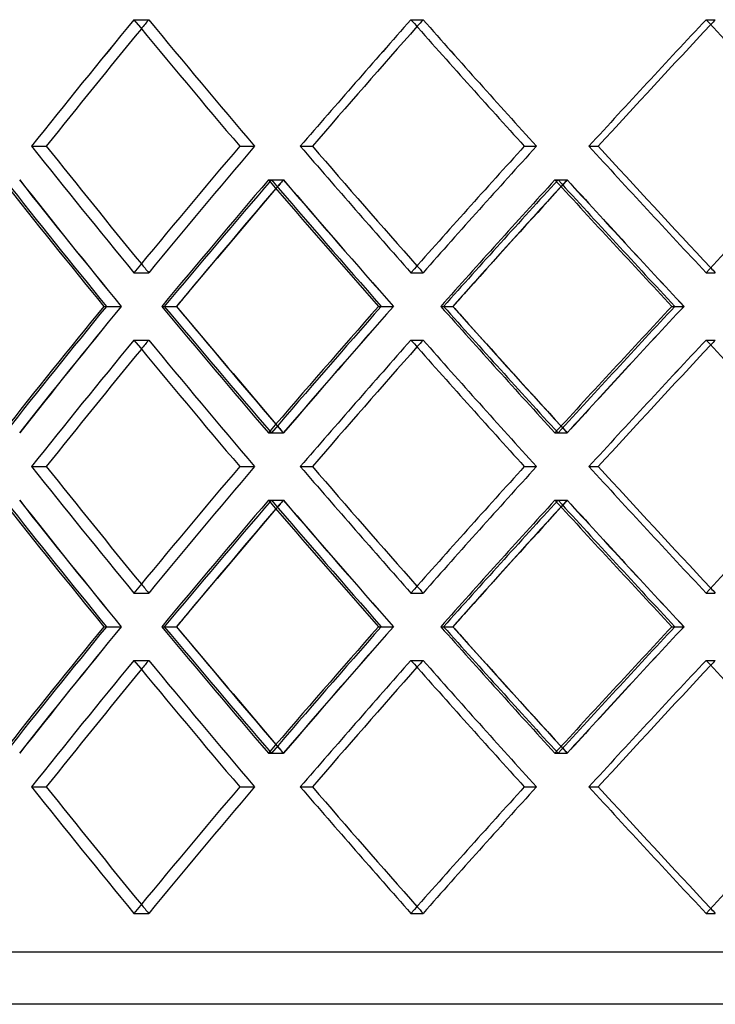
# Model space of a CAD drawing. Header units: millimetres. Extents: x -380 to 380, y -232 to 311.
# Tile 5 of 13: x -157 to -90, y -8 to 87. Entities that reach past the tile are written whole.
import ezdxf

# ---------------------------------------------------------------- set-up
doc = ezdxf.new("R2010")
doc.units = ezdxf.units.MM
doc.layers.add('HIDDEN', color=7, linetype='Continuous')
doc.layers.add('THICK', color=7, linetype='Continuous')

msp = doc.modelspace()

# ---------------------------------------------------------------- linework, layer by layer
at = {"layer": 'HIDDEN'}
for p, q in [((-146.277, 86.769), (-144.857, 86.769)), ((-146.277, 86.769), (-144.857, 86.769)), ((-119.666, 86.769), (-118.504, 86.769)), ((-119.666, 86.769), (-118.504, 86.769)), ((-91.311, 86.769), (-90.424, 86.769)), ((-91.311, 86.769), (-90.424, 86.769)), ((-156.115, 74.617), (-154.693, 74.617)), ((-136.113, 74.617), (-134.691, 74.617)), ((-136.113, 74.617), (-134.691, 74.617)), ((-130.293, 74.617), (-129.13, 74.617)), ((-108.773, 74.617), (-107.61, 74.617)), ((-108.773, 74.617), (-107.61, 74.617)), ((-102.572, 74.617), (-101.684, 74.617)), ((-133.355, 71.386), (-131.932, 71.386)), ((-133.074, 71.386), (-131.91, 71.386)), ((-105.831, 71.386), (-104.667, 71.386)), ((-105.531, 71.386), (-104.643, 71.386)), ((-146.277, 62.464), (-144.857, 62.464)), ((-146.277, 62.464), (-144.857, 62.464)), ((-119.666, 62.464), (-118.504, 62.464)), ((-119.666, 62.464), (-118.504, 62.464)), ((-91.311, 62.464), (-90.424, 62.464)), ((-91.311, 62.464), (-90.424, 62.464)), ((-149.164, 59.233), (-147.497, 59.233)), ((-148.924, 59.233), (-147.504, 59.233)), ((-143.362, 59.233), (-142.193, 59.233)), ((-122.777, 59.233), (-121.348, 59.233)), ((-122.518, 59.233), (-121.356, 59.233)), ((-116.533, 59.233), (-115.642, 59.233)), ((-94.599, 59.233), (-93.43, 59.233)), ((-94.325, 59.233), (-93.438, 59.233)), ((-146.277, 56.002), (-144.857, 56.002)), ((-146.277, 56.002), (-144.857, 56.002)), ((-119.666, 56.002), (-118.504, 56.002)), ((-119.666, 56.002), (-118.504, 56.002)), ((-91.311, 56.002), (-90.424, 56.002)), ((-91.311, 56.002), (-90.424, 56.002)), ((-133.355, 47.081), (-131.932, 47.081)), ((-133.074, 47.081), (-131.91, 47.081)), ((-105.831, 47.081), (-104.667, 47.081)), ((-105.531, 47.081), (-104.643, 47.081)), ((-156.115, 43.85), (-154.693, 43.85)), ((-136.113, 43.85), (-134.691, 43.85)), ((-136.113, 43.85), (-134.691, 43.85)), ((-130.293, 43.85), (-129.13, 43.85)), ((-108.773, 43.85), (-107.61, 43.85)), ((-108.773, 43.85), (-107.61, 43.85)), ((-102.572, 43.85), (-101.684, 43.85)), ((-133.355, 40.619), (-131.932, 40.619)), ((-133.074, 40.619), (-131.91, 40.619)), ((-105.831, 40.619), (-104.667, 40.619)), ((-105.531, 40.619), (-104.643, 40.619)), ((-146.277, 31.698), (-144.857, 31.698)), ((-146.277, 31.698), (-144.857, 31.698)), ((-119.666, 31.698), (-118.504, 31.698)), ((-119.666, 31.698), (-118.504, 31.698)), ((-91.311, 31.698), (-90.424, 31.698)), ((-91.311, 31.698), (-90.424, 31.698)), ((-149.164, 28.467), (-147.497, 28.467)), ((-148.924, 28.467), (-147.504, 28.467)), ((-143.362, 28.467), (-142.193, 28.467)), ((-122.777, 28.467), (-121.348, 28.467)), ((-122.518, 28.467), (-121.356, 28.467)), ((-116.533, 28.467), (-115.642, 28.467)), ((-94.599, 28.467), (-93.43, 28.467)), ((-94.325, 28.467), (-93.438, 28.467)), ((-146.277, 25.236), (-144.857, 25.236)), ((-146.277, 25.236), (-144.857, 25.236)), ((-119.666, 25.236), (-118.504, 25.236)), ((-119.666, 25.236), (-118.504, 25.236)), ((-91.311, 25.236), (-90.424, 25.236)), ((-91.311, 25.236), (-90.424, 25.236)), ((-133.355, 16.314), (-131.932, 16.314)), ((-133.074, 16.314), (-131.91, 16.314)), ((-105.831, 16.314), (-104.667, 16.314)), ((-105.531, 16.314), (-104.643, 16.314)), ((-156.115, 13.083), (-154.693, 13.083)), ((-136.113, 13.083), (-134.691, 13.083)), ((-136.113, 13.083), (-134.691, 13.083)), ((-130.293, 13.083), (-129.13, 13.083)), ((-108.773, 13.083), (-107.61, 13.083)), ((-108.773, 13.083), (-107.61, 13.083)), ((-102.572, 13.083), (-101.684, 13.083)), ((-146.277, 0.931), (-144.857, 0.931)), ((-146.277, 0.931), (-144.857, 0.931)), ((-119.666, 0.931), (-118.504, 0.931)), ((-119.666, 0.931), (-118.504, 0.931)), ((-91.311, 0.931), (-90.424, 0.931)), ((-91.311, 0.931), (-90.424, 0.931)), ((0, -2.8), (-255, -2.8))]:
    msp.add_line(p, q, dxfattribs=at)
for centre, major_axis, ratio, start_param, end_param in [((0, 86.769), (-245.841, -245.841), 0.311613, -1.26872, -1.22151), ((0, 86.769), (243.454, 243.454), 0.311613, 1.872873, 1.876256), ((0, 86.769), (243.454, -243.454), 0.311613, -1.872873, -1.825199), ((0, 86.769), (-243.454, 243.454), 0.311613, 1.26872, 1.316394), ((0, 86.769), (-250.018, -250.018), 0.246478, -1.329135, -1.281925), ((0, 86.769), (247.59, 247.59), 0.246478, 1.812457, 1.81503), ((0, 86.769), (247.59, -247.59), 0.246478, -1.812457, -1.764784), ((0, 86.769), (-247.59, 247.59), 0.246478, 1.329135, 1.376809), ((0, 86.769), (-253.282, -253.282), 0.183257, -1.389551, -1.34234), ((0, 86.769), (250.823, 250.823), 0.183257, 1.752042, 1.753901), ((0, 62.464), (-245.841, 245.841), 0.311613, 1.22151, 1.26872), ((0, 62.464), (243.454, 243.454), 0.311613, 1.825199, 1.872873), ((0, 62.464), (-243.454, -243.454), 0.311613, -1.316394, -1.26872), ((0, 62.464), (-250.018, 250.018), 0.246478, 1.281925, 1.329135), ((0, 62.464), (247.59, 247.59), 0.246478, 1.764784, 1.812457), ((0, 62.464), (-247.59, -247.59), 0.246478, -1.376809, -1.329135), ((0, 62.464), (-253.282, 253.282), 0.183257, 1.34234, 1.389551), ((0, 56.002), (-245.841, 245.841), 0.311613, 1.208943, 1.256172), ((0, 86.769), (238.429, -238.429), 0.37925, -1.872924, -1.825094), ((0, 56.002), (-243.454, 243.454), 0.311613, 1.208357, 1.256049), ((0, 86.769), (-250.018, -250.018), 0.246478, -1.269359, -1.221996), ((0, 56.002), (-250.018, 250.018), 0.246478, 1.269359, 1.316587), ((0, 56.002), (243.454, 243.454), 0.311613, 1.812509, 1.815769), ((0, 86.769), (-247.59, -247.59), 0.246478, -1.268772, -1.26546), ((0, 86.769), (243.454, -243.454), 0.311613, -1.812509, -1.764679), ((0, 56.002), (-247.59, 247.59), 0.246478, 1.268772, 1.316464), ((0, 86.769), (-253.282, -253.282), 0.183257, -1.329774, -1.282412), ((0, 56.002), (-253.282, 253.282), 0.183257, 1.329774, 1.377002), ((0, 56.002), (247.59, 247.59), 0.246478, 1.752094, 1.754597), ((0, 86.769), (-250.823, -250.823), 0.183257, -1.329187, -1.326632), ((0, 86.769), (247.59, -247.59), 0.246478, -1.752094, -1.704264), ((0, 56.002), (-250.823, 250.823), 0.183257, 1.329187, 1.376879), ((0, 62.464), (243.454, -243.454), 0.311613, -1.876256, -1.872873), ((0, 62.464), (247.59, -247.59), 0.246478, -1.81503, -1.812457), ((0, 62.464), (250.823, -250.823), 0.183257, -1.753901, -1.752042), ((0, 86.769), (-247.59, -247.59), 0.246478, -1.227334, -1.220942), ((0, 86.769), (-250.823, -250.823), 0.183257, -1.28775, -1.281357), ((0, 62.464), (-245.841, -245.841), 0.311613, -1.256172, -1.208943), ((0, 31.698), (238.429, 238.429), 0.37925, 1.825094, 1.872924), ((0, 62.464), (-243.454, -243.454), 0.311613, -1.256049, -1.208357), ((0, 31.698), (-250.018, 250.018), 0.246478, 1.221996, 1.269359), ((0, 31.698), (-247.59, 247.59), 0.246478, 1.220942, 1.227334), ((0, 62.464), (-250.018, -250.018), 0.246478, -1.316587, -1.269359), ((0, 31.698), (243.454, 243.454), 0.311613, 1.764679, 1.812509), ((0, 62.464), (-247.59, -247.59), 0.246478, -1.316464, -1.268772), ((0, 31.698), (-253.282, 253.282), 0.183257, 1.282412, 1.329774), ((0, 31.698), (-250.823, 250.823), 0.183257, 1.281357, 1.28775), ((0, 62.464), (-253.282, -253.282), 0.183257, -1.377002, -1.329774), ((0, 31.698), (247.59, 247.59), 0.246478, 1.704264, 1.752094), ((0, 62.464), (-250.823, -250.823), 0.183257, -1.376879, -1.329187), ((0, 56.002), (-245.841, -245.841), 0.311613, -1.26872, -1.22151), ((0, 56.002), (243.454, 243.454), 0.311613, 1.872873, 1.876256), ((0, 56.002), (243.454, -243.454), 0.311613, -1.872873, -1.825199), ((0, 56.002), (-243.454, 243.454), 0.311613, 1.26872, 1.316394), ((0, 56.002), (-250.018, -250.018), 0.246478, -1.329135, -1.281925), ((0, 56.002), (247.59, 247.59), 0.246478, 1.812457, 1.81503), ((0, 56.002), (247.59, -247.59), 0.246478, -1.812457, -1.764784), ((0, 56.002), (-247.59, 247.59), 0.246478, 1.329135, 1.376809), ((0, 56.002), (-253.282, -253.282), 0.183257, -1.389551, -1.34234), ((0, 56.002), (250.823, 250.823), 0.183257, 1.752042, 1.753901), ((0, 62.464), (243.454, -243.454), 0.311613, -1.815769, -1.812509), ((0, 31.698), (-247.59, 247.59), 0.246478, 1.26546, 1.268772), ((0, 62.464), (247.59, -247.59), 0.246478, -1.754597, -1.752094), ((0, 31.698), (-250.823, 250.823), 0.183257, 1.326632, 1.329187), ((0, 31.698), (-245.841, 245.841), 0.311613, 1.22151, 1.26872), ((0, 31.698), (243.454, 243.454), 0.311613, 1.825199, 1.872873), ((0, 31.698), (-243.454, -243.454), 0.311613, -1.316394, -1.26872), ((0, 31.698), (-250.018, 250.018), 0.246478, 1.281925, 1.329135), ((0, 31.698), (247.59, 247.59), 0.246478, 1.764784, 1.812457), ((0, 31.698), (-247.59, -247.59), 0.246478, -1.376809, -1.329135), ((0, 31.698), (-253.282, 253.282), 0.183257, 1.34234, 1.389551), ((0, 25.236), (-245.841, 245.841), 0.311613, 1.208943, 1.256172), ((0, 56.002), (238.429, -238.429), 0.37925, -1.872924, -1.825094), ((0, 25.236), (-243.454, 243.454), 0.311613, 1.208357, 1.256049), ((0, 56.002), (-250.018, -250.018), 0.246478, -1.269359, -1.221996), ((0, 25.236), (-250.018, 250.018), 0.246478, 1.269359, 1.316587), ((0, 25.236), (243.454, 243.454), 0.311613, 1.812509, 1.815769), ((0, 56.002), (-247.59, -247.59), 0.246478, -1.268772, -1.26546), ((0, 56.002), (243.454, -243.454), 0.311613, -1.812509, -1.764679), ((0, 25.236), (-247.59, 247.59), 0.246478, 1.268772, 1.316464), ((0, 56.002), (-253.282, -253.282), 0.183257, -1.329774, -1.282412), ((0, 25.236), (-253.282, 253.282), 0.183257, 1.329774, 1.377002), ((0, 25.236), (247.59, 247.59), 0.246478, 1.752094, 1.754597), ((0, 56.002), (-250.823, -250.823), 0.183257, -1.329187, -1.326632), ((0, 56.002), (247.59, -247.59), 0.246478, -1.752094, -1.704264), ((0, 25.236), (-250.823, 250.823), 0.183257, 1.329187, 1.376879), ((0, 31.698), (243.454, -243.454), 0.311613, -1.876256, -1.872873), ((0, 31.698), (247.59, -247.59), 0.246478, -1.81503, -1.812457), ((0, 31.698), (250.823, -250.823), 0.183257, -1.753901, -1.752042), ((0, 56.002), (-247.59, -247.59), 0.246478, -1.227334, -1.220942), ((0, 56.002), (-250.823, -250.823), 0.183257, -1.28775, -1.281357), ((0, 31.698), (-245.841, -245.841), 0.311613, -1.256172, -1.208943), ((0, 0.931), (238.429, 238.429), 0.37925, 1.825094, 1.872924), ((0, 31.698), (-243.454, -243.454), 0.311613, -1.256049, -1.208357), ((0, 0.931), (-250.018, 250.018), 0.246478, 1.221996, 1.269359), ((0, 0.931), (-247.59, 247.59), 0.246478, 1.220942, 1.227334), ((0, 31.698), (-250.018, -250.018), 0.246478, -1.316587, -1.269359), ((0, 0.931), (243.454, 243.454), 0.311613, 1.764679, 1.812509), ((0, 31.698), (-247.59, -247.59), 0.246478, -1.316464, -1.268772), ((0, 0.931), (-253.282, 253.282), 0.183257, 1.282412, 1.329774), ((0, 0.931), (-250.823, 250.823), 0.183257, 1.281357, 1.28775), ((0, 31.698), (-253.282, -253.282), 0.183257, -1.377002, -1.329774), ((0, 0.931), (247.59, 247.59), 0.246478, 1.704264, 1.752094), ((0, 31.698), (-250.823, -250.823), 0.183257, -1.376879, -1.329187), ((0, 25.236), (-245.841, -245.841), 0.311613, -1.26872, -1.22151), ((0, 25.236), (243.454, 243.454), 0.311613, 1.872873, 1.876256), ((0, 25.236), (243.454, -243.454), 0.311613, -1.872873, -1.825199), ((0, 25.236), (-243.454, 243.454), 0.311613, 1.26872, 1.316394), ((0, 25.236), (-250.018, -250.018), 0.246478, -1.329135, -1.281925), ((0, 25.236), (247.59, 247.59), 0.246478, 1.812457, 1.81503), ((0, 25.236), (247.59, -247.59), 0.246478, -1.812457, -1.764784), ((0, 25.236), (-247.59, 247.59), 0.246478, 1.329135, 1.376809), ((0, 25.236), (-253.282, -253.282), 0.183257, -1.389551, -1.34234), ((0, 25.236), (250.823, 250.823), 0.183257, 1.752042, 1.753901), ((0, 31.698), (243.454, -243.454), 0.311613, -1.815769, -1.812509), ((0, 0.931), (-247.59, 247.59), 0.246478, 1.26546, 1.268772), ((0, 31.698), (247.59, -247.59), 0.246478, -1.754597, -1.752094), ((0, 0.931), (-250.823, 250.823), 0.183257, 1.326632, 1.329187), ((0, 0.931), (-245.841, 245.841), 0.311613, 1.22151, 1.26872), ((0, 0.931), (243.454, 243.454), 0.311613, 1.825199, 1.872873), ((0, 0.931), (-243.454, -243.454), 0.311613, -1.316394, -1.26872), ((0, 0.931), (-250.018, 250.018), 0.246478, 1.281925, 1.329135), ((0, 0.931), (247.59, 247.59), 0.246478, 1.764784, 1.812457), ((0, 0.931), (-247.59, -247.59), 0.246478, -1.376809, -1.329135), ((0, 0.931), (-253.282, 253.282), 0.183257, 1.34234, 1.389551), ((0, 0.931), (243.454, -243.454), 0.311613, -1.876256, -1.872873), ((0, 0.931), (247.59, -247.59), 0.246478, -1.81503, -1.812457), ((0, 0.931), (250.823, -250.823), 0.183257, -1.753901, -1.752042)]:
    msp.add_ellipse(centre, major_axis=major_axis, ratio=ratio, start_param=start_param, end_param=end_param, dxfattribs=at)
at = {"layer": 'THICK'}
for p, q in [((-156.115, 74.617), (-154.693, 74.617)), ((-130.293, 74.617), (-129.13, 74.617)), ((-102.572, 74.617), (-101.684, 74.617)), ((-143.606, 59.233), (-142.186, 59.233)), ((-116.796, 59.233), (-115.634, 59.233)), ((-156.115, 43.85), (-154.693, 43.85)), ((-130.293, 43.85), (-129.13, 43.85)), ((-102.572, 43.85), (-101.684, 43.85)), ((-143.606, 28.467), (-142.186, 28.467)), ((-116.796, 28.467), (-115.634, 28.467)), ((-156.115, 13.083), (-154.693, 13.083)), ((-130.293, 13.083), (-129.13, 13.083)), ((-102.572, 13.083), (-101.684, 13.083)), ((0, -7.8), (-257.5, -7.8))]:
    msp.add_line(p, q, dxfattribs=at)
for centre, major_axis, ratio, start_param, end_param in [((0, 86.769), (245.841, 245.841), 0.311613, 1.872873, 1.920083), ((0, 86.769), (245.841, -245.841), 0.311613, -1.872873, -1.825662), ((0, 86.769), (250.018, 250.018), 0.246478, 1.812457, 1.859668), ((0, 86.769), (247.59, 247.59), 0.246478, 1.81503, 1.860131), ((0, 86.769), (250.018, -250.018), 0.246478, -1.812457, -1.765247), ((0, 86.769), (253.282, 253.282), 0.183257, 1.752042, 1.799253), ((0, 86.769), (250.823, 250.823), 0.183257, 1.753901, 1.799716), ((0, 86.769), (253.282, -253.282), 0.183257, -1.752042, -1.704832), ((0, 86.769), (243.454, 243.454), 0.311613, 1.876256, 1.920546), ((0, 62.464), (245.841, -245.841), 0.311613, -1.920083, -1.872873), ((0, 62.464), (243.454, -243.454), 0.311613, -1.920546, -1.876256), ((0, 62.464), (245.841, 245.841), 0.311613, 1.825662, 1.872873), ((0, 62.464), (250.018, -250.018), 0.246478, -1.859668, -1.812457), ((0, 62.464), (247.59, -247.59), 0.246478, -1.860131, -1.81503), ((0, 62.464), (250.018, 250.018), 0.246478, 1.765247, 1.812457), ((0, 62.464), (253.282, -253.282), 0.183257, -1.799253, -1.752042), ((0, 62.464), (250.823, -250.823), 0.183257, -1.799716, -1.753901), ((0, 62.464), (253.282, 253.282), 0.183257, 1.704832, 1.752042), ((0, 86.769), (240.767, -240.767), 0.37925, -1.873511, -1.826149), ((0, 56.002), (245.841, 245.841), 0.311613, 1.813096, 1.860324), ((0, 86.769), (245.841, -245.841), 0.311613, -1.813096, -1.765734), ((0, 56.002), (250.018, 250.018), 0.246478, 1.752681, 1.799909), ((0, 86.769), (250.018, -250.018), 0.246478, -1.752681, -1.705318), ((0, 56.002), (243.454, 243.454), 0.311613, 1.815769, 1.860201), ((0, 86.769), (-247.59, -247.59), 0.246478, -1.26546, -1.227334), ((0, 56.002), (247.59, 247.59), 0.246478, 1.754597, 1.799786), ((0, 86.769), (-250.823, -250.823), 0.183257, -1.326632, -1.28775), ((0, 31.698), (240.767, 240.767), 0.37925, 1.826149, 1.873511), ((0, 62.464), (245.841, -245.841), 0.311613, -1.860324, -1.813096), ((0, 62.464), (243.454, -243.454), 0.311613, -1.860201, -1.815769), ((0, 31.698), (245.841, 245.841), 0.311613, 1.765734, 1.813096), ((0, 62.464), (250.018, -250.018), 0.246478, -1.799909, -1.752681), ((0, 62.464), (247.59, -247.59), 0.246478, -1.799786, -1.754597), ((0, 31.698), (250.018, 250.018), 0.246478, 1.705318, 1.752681), ((0, 31.698), (-247.59, 247.59), 0.246478, 1.227334, 1.26546), ((0, 31.698), (-250.823, 250.823), 0.183257, 1.28775, 1.326632), ((0, 56.002), (245.841, 245.841), 0.311613, 1.872873, 1.920083), ((0, 56.002), (245.841, -245.841), 0.311613, -1.872873, -1.825662), ((0, 56.002), (250.018, 250.018), 0.246478, 1.812457, 1.859668), ((0, 56.002), (250.018, -250.018), 0.246478, -1.812457, -1.765247), ((0, 56.002), (253.282, 253.282), 0.183257, 1.752042, 1.799253), ((0, 56.002), (253.282, -253.282), 0.183257, -1.752042, -1.704832), ((0, 56.002), (243.454, 243.454), 0.311613, 1.876256, 1.920546), ((0, 56.002), (247.59, 247.59), 0.246478, 1.81503, 1.860131), ((0, 56.002), (250.823, 250.823), 0.183257, 1.753901, 1.799716), ((0, 31.698), (245.841, -245.841), 0.311613, -1.920083, -1.872873), ((0, 31.698), (243.454, -243.454), 0.311613, -1.920546, -1.876256), ((0, 31.698), (245.841, 245.841), 0.311613, 1.825662, 1.872873), ((0, 31.698), (250.018, -250.018), 0.246478, -1.859668, -1.812457), ((0, 31.698), (247.59, -247.59), 0.246478, -1.860131, -1.81503), ((0, 31.698), (250.018, 250.018), 0.246478, 1.765247, 1.812457), ((0, 31.698), (253.282, -253.282), 0.183257, -1.799253, -1.752042), ((0, 31.698), (250.823, -250.823), 0.183257, -1.799716, -1.753901), ((0, 31.698), (253.282, 253.282), 0.183257, 1.704832, 1.752042), ((0, 56.002), (240.767, -240.767), 0.37925, -1.873511, -1.826149), ((0, 25.236), (245.841, 245.841), 0.311613, 1.813096, 1.860324), ((0, 25.236), (243.454, 243.454), 0.311613, 1.815769, 1.860201), ((0, 56.002), (-247.59, -247.59), 0.246478, -1.26546, -1.227334), ((0, 56.002), (245.841, -245.841), 0.311613, -1.813096, -1.765734), ((0, 25.236), (250.018, 250.018), 0.246478, 1.752681, 1.799909), ((0, 25.236), (247.59, 247.59), 0.246478, 1.754597, 1.799786), ((0, 56.002), (-250.823, -250.823), 0.183257, -1.326632, -1.28775), ((0, 56.002), (250.018, -250.018), 0.246478, -1.752681, -1.705318), ((0, 0.931), (240.767, 240.767), 0.37925, 1.826149, 1.873511), ((0, 31.698), (245.841, -245.841), 0.311613, -1.860324, -1.813096), ((0, 31.698), (243.454, -243.454), 0.311613, -1.860201, -1.815769), ((0, 0.931), (245.841, 245.841), 0.311613, 1.765734, 1.813096), ((0, 31.698), (250.018, -250.018), 0.246478, -1.799909, -1.752681), ((0, 31.698), (247.59, -247.59), 0.246478, -1.799786, -1.754597), ((0, 0.931), (250.018, 250.018), 0.246478, 1.705318, 1.752681), ((0, 0.931), (-247.59, 247.59), 0.246478, 1.227334, 1.26546), ((0, 0.931), (-250.823, 250.823), 0.183257, 1.28775, 1.326632), ((0, 25.236), (245.841, 245.841), 0.311613, 1.872873, 1.920083), ((0, 25.236), (245.841, -245.841), 0.311613, -1.872873, -1.825662), ((0, 25.236), (250.018, 250.018), 0.246478, 1.812457, 1.859668), ((0, 25.236), (250.018, -250.018), 0.246478, -1.812457, -1.765247), ((0, 25.236), (253.282, 253.282), 0.183257, 1.752042, 1.799253), ((0, 25.236), (250.823, 250.823), 0.183257, 1.753901, 1.799716), ((0, 25.236), (253.282, -253.282), 0.183257, -1.752042, -1.704832), ((0, 25.236), (243.454, 243.454), 0.311613, 1.876256, 1.920546), ((0, 25.236), (247.59, 247.59), 0.246478, 1.81503, 1.860131), ((0, 0.931), (245.841, -245.841), 0.311613, -1.920083, -1.872873), ((0, 0.931), (243.454, -243.454), 0.311613, -1.920546, -1.876256), ((0, 0.931), (245.841, 245.841), 0.311613, 1.825662, 1.872873), ((0, 0.931), (250.018, -250.018), 0.246478, -1.859668, -1.812457), ((0, 0.931), (247.59, -247.59), 0.246478, -1.860131, -1.81503), ((0, 0.931), (250.018, 250.018), 0.246478, 1.765247, 1.812457), ((0, 0.931), (253.282, -253.282), 0.183257, -1.799253, -1.752042), ((0, 0.931), (250.823, -250.823), 0.183257, -1.799716, -1.753901), ((0, 0.931), (253.282, 253.282), 0.183257, 1.704832, 1.752042)]:
    msp.add_ellipse(centre, major_axis=major_axis, ratio=ratio, start_param=start_param, end_param=end_param, dxfattribs=at)

doc.saveas('drawing.dxf')
